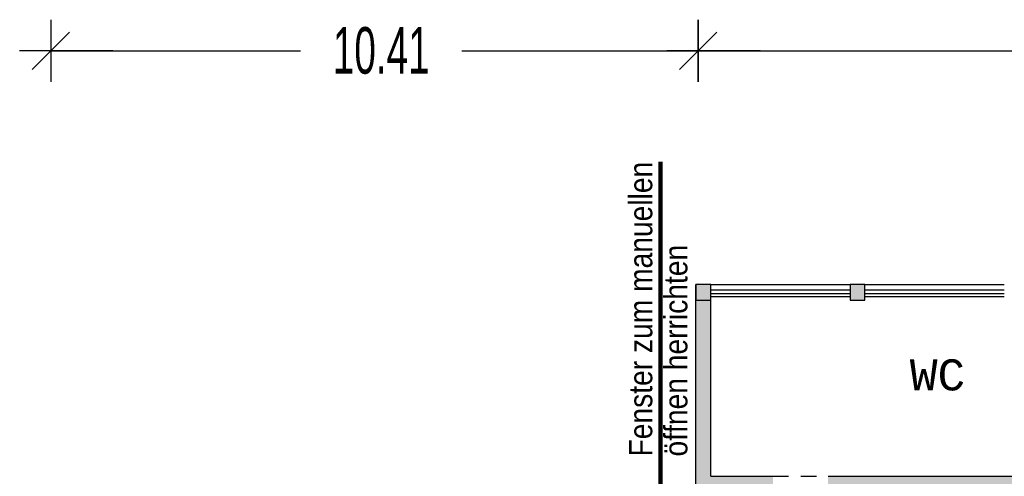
# Model space of a CAD drawing. Header units: metres. Extents: x -5 to 193, y -5 to 104.
# Tile 15 of 25: x 126 to 142, y 77 to 85. Entities that reach past the tile are written whole.
import ezdxf

# ---------------------------------------------------------------- set-up
doc = ezdxf.new("R2010")
doc.units = ezdxf.units.M
doc.header["$PDMODE"] = 65
doc.linetypes.add('AUSGEZOGEN', pattern=[0])
doc.linetypes.add('LINIE_2', pattern=[0.45, 0.25, -0.2])
for name, color, linetype, lineweight in [('XR$2$003STTXT_BAUTEILBESCHRIFTUNG', 7, 'Continuous', 13), ('XR$2$003UZ013_BETON_STAHLBETON', 8, 'Continuous', 13), ('XR$2$003WN111_ALLGEMEIN', 7, 'Continuous', 13), ('XR$2$004FEGLA_GLAS', 4, 'Continuous', 13), ('XR$2$004TT111_ALLGEMEIN', 7, 'Continuous', 13), ('XR$2$005BMENT_ENTWURF', 8, 'Continuous', 13), ('XR$3$004TT2DD_ZWEIDIMENSIONAL', 4, 'Continuous', 13), ('XR$3$STANDARD', 7, 'Continuous', 25)]:
    doc.layers.add(name, color=color, linetype=linetype, lineweight=lineweight)
doc.styles.add('ARIAL', font='ARIAL.TTF')
doc.styles.add('LUCIDACONSOLE', font='LUCON.TTF')
doc.dimstyles.new('_DIMSTYLE_2', dxfattribs={"dimtxt": 0.75, "dimasz": 1, "dimexe": 0, "dimexo": 1e-06, "dimgap": 0.375, "dimtad": 0, "dimrnd": 0.01, "dimzin": 4, "dimdsep": 46, "dimtxsty": 'Standard', "dimblk1": 'ALL_ML_STRICH', "dimblk2": 'ALL_ML_STRICH', "dimsah": 1, "dimcen": 0, "dimse1": 1, "dimse2": 1, "dimadec": 0, "dimazin": 0, "dimtfac": 1, "dimtdec": 0, "dimtix": 1, "dimtmove": 2, "dimatfit": 3, "dimfxl": 1, "dimtzin": 0, "dimlwd": 0, "dimlwe": 25, "dimarcsym": 0})
doc.dimstyles.new('_DIMSTYLE_3', dxfattribs={"dimtxt": 0.75, "dimasz": 1, "dimexe": 0, "dimexo": 1e-06, "dimgap": 0.375, "dimtad": 0, "dimrnd": 0.01, "dimzin": 4, "dimdsep": 46, "dimtxsty": 'Standard', "dimblk1": 'ALL_ML_STRICH', "dimblk2": 'ALL_ML_STRICH', "dimsah": 1, "dimcen": 0, "dimse1": 1, "dimse2": 1, "dimadec": 0, "dimazin": 0, "dimtfac": 1, "dimtdec": 0, "dimtix": 1, "dimtmove": 2, "dimatfit": 3, "dimfxl": 1, "dimtzin": 0, "dimlwd": 0, "dimlwe": 25, "dimarcsym": 0})

# ---------------------------------------------------------------- blocks, each defined once
blk = doc.blocks.new('ALL_ML_STRICH')
at = {"color": 0, "linetype": 'ByBlock', "lineweight": -2}
for p, q in [((0, -0.5), (0, 0.5)), ((-0.3, -0.3), (0.3, 0.3)), ((-1, 0), (0.5, 0))]:
    blk.add_line(p, q, dxfattribs=at)
blk = doc.blocks.new('*D4')
at = {"layer": 'DEFPOINTS', "color": 0, "linetype": 'AUSGEZOGEN', "lineweight": 25}
for p in [(126.552, 84.158), (136.962, 80.393), (126.552, 75.118)]:
    blk.add_point(p, dxfattribs=at)
at = {"layer": 'XR$3$STANDARD', "color": 0, "linetype": 'AUSGEZOGEN', "lineweight": -2}
for p, q in [((126.552, 84.158), (130.57, 84.158)), ((133.164, 84.158), (136.962, 84.158))]:
    blk.add_line(p, q, dxfattribs=at)
at = {"layer": 'XR$3$STANDARD', "color": 0, "linetype": 'AUSGEZOGEN', "lineweight": 25, "rotation": 180}
blk.add_blockref('ALL_ML_STRICH', (126.552, 84.158), dxfattribs=at)
at = {"layer": 'XR$3$STANDARD', "color": 0, "linetype": 'AUSGEZOGEN', "lineweight": 25}
blk.add_blockref('ALL_ML_STRICH', (136.962, 84.158), dxfattribs=at)
at = {"layer": 'XR$3$STANDARD', "color": 0, "linetype": 'AUSGEZOGEN', "lineweight": 25, "insert": (131.867, 84.158), "char_height": 0.75, "width": 2.32969, "attachment_point": 5}
blk.add_mtext('\\W0.62;\\A1;{10.41\\H0.495000;\\S^ ;}', dxfattribs=at)
blk = doc.blocks.new('*D5')
at = {"layer": 'DEFPOINTS', "color": 0, "linetype": 'AUSGEZOGEN', "lineweight": 25}
for p in [(136.962, 84.158), (136.962, 80.393), (152.095, 80.393)]:
    blk.add_point(p, dxfattribs=at)
at = {"layer": 'XR$3$STANDARD', "color": 0, "linetype": 'AUSGEZOGEN', "lineweight": -2}
for p, q in [((136.962, 84.158), (143.341, 84.158)), ((145.935, 84.158), (152.095, 84.158))]:
    blk.add_line(p, q, dxfattribs=at)
at = {"layer": 'XR$3$STANDARD', "color": 0, "linetype": 'AUSGEZOGEN', "lineweight": 25, "rotation": 180}
blk.add_blockref('ALL_ML_STRICH', (136.962, 84.158), dxfattribs=at)
at = {"layer": 'XR$3$STANDARD', "color": 0, "linetype": 'AUSGEZOGEN', "lineweight": 25}
blk.add_blockref('ALL_ML_STRICH', (152.095, 84.158), dxfattribs=at)
at = {"layer": 'XR$3$STANDARD', "color": 0, "linetype": 'AUSGEZOGEN', "lineweight": 25, "insert": (144.638, 84.158), "char_height": 0.75, "width": 2.32969, "attachment_point": 5}
blk.add_mtext('\\W0.62;\\A1;{15.13\\H0.495000;\\S^ ;}', dxfattribs=at)

msp = doc.modelspace()

# ---------------------------------------------------------------- hatches: boundary and pattern name
at = {"layer": 'XR$2$004TT111_ALLGEMEIN', "linetype": 'AUSGEZOGEN', "lineweight": 25}
for points in [[(137.167, 80.393), (137.167, 80.143), (136.927, 80.143), (136.927, 80.393)], [(139.647, 80.393), (139.647, 80.143), (139.407, 80.143), (139.407, 80.393)]]:
    msp.add_hatch(color=0, dxfattribs=at).paths.add_polyline_path(points, flags=16)
h = msp.add_hatch(color=0, dxfattribs=at)
h.paths.add_polyline_path([(138.167, 77.308), (138.167, 77.068), (136.927, 77.068), (136.927, 80.143), (137.167, 80.143), (137.167, 77.308)], flags=16)
h.paths.add_polyline_path([(149.977, 77.308), (149.977, 77.068), (139.052, 77.068), (139.052, 77.308), (144.431, 77.308), (144.431, 80.143), (144.546, 80.143), (144.546, 77.308)], flags=16)

# ---------------------------------------------------------------- linework, layer by layer
at = {"layer": 'XR$2$003STTXT_BAUTEILBESCHRIFTUNG', "color": 1, "linetype": 'AUSGEZOGEN', "lineweight": 25}
for p, q in [((137.167, 80.393), (139.407, 80.393)), ((139.647, 80.393), (141.887, 80.393)), ((137.167, 80.203), (139.407, 80.203)), ((139.647, 80.203), (141.887, 80.203))]:
    msp.add_line(p, q, dxfattribs=at)
at = {"layer": 'XR$2$003UZ013_BETON_STAHLBETON', "color": 0, "linetype": 'AUSGEZOGEN', "lineweight": 25}
for p, q in [((139.407, 80.303), (137.167, 80.303)), ((141.887, 80.303), (139.647, 80.303)), ((137.167, 80.253), (139.407, 80.253)), ((139.647, 80.253), (141.887, 80.253))]:
    msp.add_line(p, q, dxfattribs=at)
at = {"layer": 'XR$2$003WN111_ALLGEMEIN', "color": 2, "linetype": 'AUSGEZOGEN', "lineweight": 25}
for p, q in [((136.927, 77.068), (136.927, 80.393)), ((137.167, 77.308), (137.167, 80.143)), ((137.167, 77.308), (138.167, 77.308)), ((139.052, 77.308), (144.431, 77.308))]:
    msp.add_line(p, q, dxfattribs=at)
for points in [[(136.927, 80.393), (136.927, 80.143), (137.167, 80.143), (137.167, 80.393), (136.927, 80.393)], [(139.407, 80.393), (139.407, 80.143), (139.647, 80.143), (139.647, 80.393), (139.407, 80.393)]]:
    msp.add_lwpolyline(points, close=True, dxfattribs=at)
at = {"layer": 'XR$2$005BMENT_ENTWURF', "color": 254, "linetype": 'LINIE_2', "lineweight": 25, "true_color": 0xf0f0b4}
msp.add_line((138.167, 77.308), (139.052, 77.308), dxfattribs=at)
at = {"layer": 'XR$3$STANDARD', "color": 1, "linetype": 'AUSGEZOGEN', "lineweight": 140}
msp.add_line((136.357, 82.368), (136.357, 76.166), dxfattribs=at)

# ---------------------------------------------------------------- texts
at = {"layer": 'XR$2$004FEGLA_GLAS', "color": 0, "linetype": 'AUSGEZOGEN', "lineweight": 25, "insert": (140.368, 78.683), "char_height": 0.5, "width": 1.22793, "attachment_point": 7, "style": 'LUCIDACONSOLE'}
msp.add_mtext('\\W1.05;WC', dxfattribs=at)
at = {"layer": 'XR$3$004TT2DD_ZWEIDIMENSIONAL', "color": 0, "linetype": 'AUSGEZOGEN', "lineweight": 140, "insert": (135.851, 77.627), "char_height": 0.375, "width": 4.93249, "attachment_point": 1, "rotation": 90, "line_spacing_factor": 0.903614, "style": 'ARIAL'}
msp.add_mtext('{\\fArial|i0|b0;\\H0.375000;\\W0.866667;\\C7;Fenster zum manuellen}\\P{\\fArial|i0|b0;\\H0.375000;\\W0.866667;\\C7;öffnen herrichten}\\P', dxfattribs=at)

# ---------------------------------------------------------------- dimensions: what is measured, and where the dimension line sits
at = {"layer": 'XR$3$STANDARD', "color": 0, "linetype": 'AUSGEZOGEN', "lineweight": 25}
for base, p1, p2, dimstyle, picture, middle in [((136.962, 84.158), (126.552, 75.118), (136.962, 80.393), '_DIMSTYLE_2', '*D4', (131.867, 84.158)), ((152.095, 84.158), (136.962, 80.393), (152.095, 80.393), '_DIMSTYLE_3', '*D5', (144.638, 84.158))]:
    dim = msp.add_linear_dim(base=base, p1=p1, p2=p2, dimstyle=dimstyle, override={"dimpost": '<>', "dimclrd": 0, "dimclre": 0, "dimclrt": 0, "dimlwd": 0, "dimlwe": 25}, dxfattribs=at)
    dim.commit()
    dim.dimension.update_dxf_attribs({"geometry": picture, "text_midpoint": middle})

doc.saveas('drawing.dxf')
